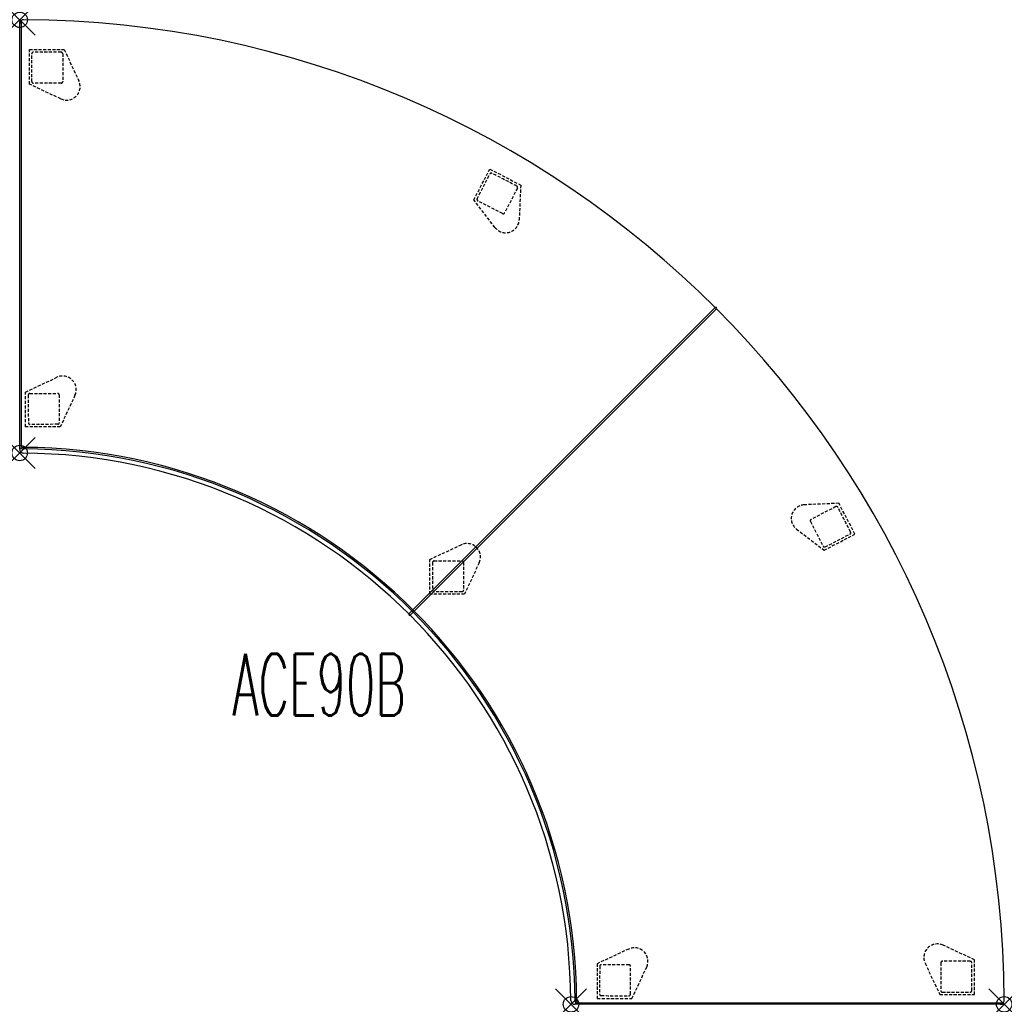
# Model space of a CAD drawing. Header units: inches. Extents: x 0 to 63.6, y -63.6 to 0.
import ezdxf
from ezdxf.enums import TextEntityAlignment as Align

# ---------------------------------------------------------------- set-up
doc = ezdxf.new("R2010")
doc.units = ezdxf.units.IN
doc.header["$LTSCALE"] = 0.03937
doc.header["$MEASUREMENT"] = 0
doc.header["$PDMODE"] = 35
doc.header["$PDSIZE"] = 1
doc.linetypes.add('DASHED', pattern=[0.75, 0.5, -0.25])
doc.layers.add('A-FURN-P-SEAT', color=2, linetype='Continuous')
doc.layers.add('A-FURN-P-SEAT-TN', color=2, linetype='Continuous')
doc.styles.add('0', font='TXT.shx')

msp = doc.modelspace()

# ---------------------------------------------------------------- linework, layer by layer
at = {"layer": 'A-FURN-P-SEAT'}
for p, q in [((0, -27.638), (0, -0.099)), ((0, -27.761), (0, -0.243)), ((0.1, -0.095), (0.1, -27.594)), ((25.161, -38.408), (44.967, -18.603)), ((45.034, -18.676), (25.235, -38.475)), ((63.377, -63.639), (35.879, -63.64)), ((63.541, -63.639), (36.002, -63.64)), ((36.046, -63.54), (63.545, -63.54))]:
    msp.add_line(p, q, dxfattribs=at)
at = {"layer": 'A-FURN-P-SEAT', "linetype": 'DASHED', "ltscale": 10}
for p, q in [((0.624, -4.16), (0.628, -1.911)), ((0.628, -1.911), (2.876, -1.915)), ((0.785, -3.997), (0.78, -2.198)), ((2.778, -2.193), (2.783, -3.992)), ((2.876, -1.915), (3.822, -3.952)), ((2.658, -5.113), (0.624, -4.16)), ((2.684, -4.092), (0.885, -4.097)), ((29.354, -11.64), (30.391, -9.645)), ((29.571, -11.569), (30.394, -9.97)), ((30.391, -9.645), (32.386, -10.683)), ((32.386, -10.683), (32.289, -12.927)), ((32.171, -10.884), (31.348, -12.484)), ((30.721, -13.422), (29.354, -11.64)), ((31.214, -12.527), (29.614, -11.704)), ((0.375, -24.06), (2.41, -23.11)), ((0.376, -26.309), (0.375, -24.06)), ((0.653, -24.158), (2.452, -24.148)), ((2.552, -24.247), (2.561, -26.046)), ((3.573, -24.271), (2.625, -26.307)), ((2.625, -26.307), (0.376, -26.309)), ((2.461, -26.147), (0.663, -26.156)), ((52.957, -31.254), (50.712, -31.351)), ((52.755, -31.468), (51.155, -32.292)), ((53.994, -33.248), (52.957, -31.254)), ((51.112, -32.426), (51.936, -34.025)), ((50.218, -32.918), (52, -34.286)), ((52, -34.286), (53.994, -33.248)), ((52.071, -34.068), (53.67, -33.245)), ((26.506, -34.884), (28.541, -33.933)), ((26.507, -37.132), (26.506, -34.884)), ((26.784, -34.981), (28.583, -34.972)), ((28.683, -35.071), (28.692, -36.87)), ((29.704, -35.095), (28.756, -37.131)), ((28.756, -37.131), (26.507, -37.132)), ((28.592, -36.971), (26.794, -36.98)), ((61.724, -60.763), (59.687, -59.818)), ((39.369, -60.067), (37.332, -61.015)), ((37.332, -61.015), (37.331, -63.263)), ((39.392, -61.088), (37.593, -61.079)), ((58.527, -60.982), (59.48, -63.016)), ((59.548, -60.956), (59.543, -62.755)), ((61.447, -60.861), (59.647, -60.856)), ((61.728, -63.012), (61.724, -60.763)), ((37.493, -61.178), (37.484, -62.977)), ((39.482, -62.987), (39.491, -61.188)), ((39.579, -63.265), (40.53, -61.23)), ((59.643, -62.855), (61.441, -62.86)), ((37.331, -63.263), (39.579, -63.265)), ((59.48, -63.016), (61.728, -63.012))]:
    msp.add_line(p, q, dxfattribs=at)
at = {"layer": 'A-FURN-P-SEAT'}
for centre, radius, start, end in [((0.25, -0.243), 0.25, 89.78262, 180.00095), ((-0.023, -63.663), 63.671, 0.24691, 89.75315), ((0.05, -0.095), 0.05, 359.96255, 184.91808), ((44.999, -18.641), 0.05, 314.97154, 129.83824), ((0.229, -27.414), 0.32, 224.25497, 258.98308), ((0.25, -27.761), 0.25, 180.00617, 269.5946), ((0.24, -27.391), 0.246, 235.43677, 262.85318), ((0.252, -27.333), 0.404, 258.073, 270.00814), ((0.249, -27.386), 0.252, 260.91409, 270.65949), ((0.003, -63.637), 35.999, 0.3966, 89.6034), ((0.005, -63.635), 35.898, 0.39435, 89.60565), ((-0.004, -63.643), 35.634, 0.40535, 89.5946), ((25.2, -38.44), 0.05, 140.18994, 315), ((35.879, -63.39), 0.25, 180.40535, 270.00055), ((41.815, -63.001), 5.925, 183.74068, 184.28937), ((36.222, -63.411), 0.317, 186.06587, 226.12978), ((36.33, -63.385), 0.329, 180.47912, 191.61987), ((36.25, -63.399), 0.248, 192.07444, 214.46214), ((63.389, -63.382), 0.258, 267.17682, 358.52151), ((63.545, -63.59), 0.05, 265.16146, 90)]:
    msp.add_arc(centre, radius, start, end, dxfattribs=at)
at = {"layer": 'A-FURN-P-SEAT', "linetype": 'DASHED', "ltscale": 10}
for centre, radius, start, end in [((0.88, -2.199), 0.1, 90.44103, 179.90318), ((2.287, -184.966), 182.874, 89.8776, 90.44103), ((2.678, -2.193), 0.1, 0.27519, 90.35323), ((0.885, -3.997), 0.1, 180.02455, 269.97463), ((3.029, -4.321), 0.874, 244.90549, 24.90215), ((2.684, -3.992), 0.0993, 270.12909, 0.15924), ((30.483, -10.016), 0.1, 63.04975, 152.51191), ((-52.353, -172.94), 182.874, 62.48633, 63.04975), ((32.082, -10.839), 0.1, 332.88392, 62.96196), ((29.66, -11.615), 0.1, 152.63328, 242.58335), ((31.26, -12.439), 0.0993, 242.73782, 332.76797), ((31.415, -12.889), 0.874, 217.51421, 357.51088), ((2.78, -23.902), 0.874, 335.04039, 115.03705), ((0.653, -24.258), 0.1, 90.41009, 180.48813), ((2.453, -24.248), 0.0993, 0.26399, 90.29414), ((183.427, -24.219), 182.874, 180.0125, 180.57593), ((0.663, -26.056), 0.1, 180.57593, 270.03808), ((2.461, -26.047), 0.1, 270.15945, 0.10953), ((50.75, -32.225), 0.874, 92.48912, 232.48579), ((52.801, -31.557), 0.1, 27.03804, 117.11608), ((-109.301, -115.992), 182.874, 26.95025, 27.51367), ((51.201, -32.38), 0.0993, 117.23203, 207.26218), ((53.623, -33.156), 0.1, 297.48809, 26.95025), ((28.911, -34.726), 0.874, 335.04039, 115.03705), ((52.025, -33.979), 0.1, 207.41665, 297.36672), ((26.784, -35.081), 0.1, 90.41009, 180.48813), ((28.584, -35.071), 0.0993, 0.26399, 90.29414), ((209.558, -35.042), 182.874, 180.0125, 180.57593), ((26.794, -36.88), 0.1, 180.57593, 270.03808), ((28.592, -36.87), 0.1, 270.15945, 0.10953), ((59.319, -60.611), 0.874, 65.09785, 205.09451), ((39.738, -60.86), 0.874, 334.96295, 114.95961), ((37.593, -61.179), 0.1, 89.89047, 179.84055), ((39.392, -61.187), 0.0993, 359.70586, 89.73601), ((59.647, -60.956), 0.0993, 89.84076, 179.87091), ((61.446, -60.962), 0.1, 359.64677, 89.72481), ((-121.327, -61.353), 182.874, 359.55897, 0.1224), ((37.584, -62.977), 0.1, 179.96192, 269.42407), ((39.382, -62.986), 0.1, 269.51187, 359.58991), ((59.643, -62.755), 0.1, 180.02537, 269.97545), ((61.441, -62.76), 0.1, 270.09682, 359.55897), ((39.421, 119.787), 182.874, 269.42407, 269.9875)]:
    msp.add_arc(centre, radius, start, end, dxfattribs=at)
at = {"layer": 'A-FURN-P-SEAT'}
for p in [(0, 0), (0, -28), (35.64, -63.64), (63.64, -63.64)]:
    msp.add_point(p, dxfattribs=at)

# ---------------------------------------------------------------- texts
at = {"layer": 'A-FURN-P-SEAT-TN', "style": '0', "width": 0.55}
msp.add_text('ACE90B', height=4, dxfattribs=at).set_placement((19.35, -46.178), align=Align.BOTTOM_CENTER)

doc.saveas('drawing.dxf')
